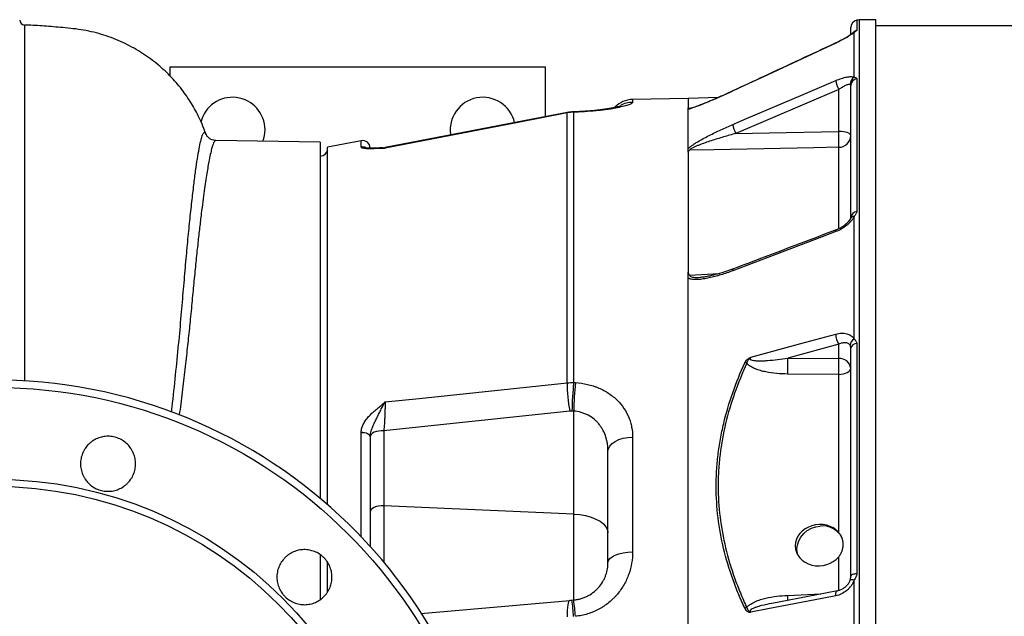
# Model space of a CAD drawing. Header units: millimetres. Extents: x 3 to 2256, y 2 to 810.
# Tile 5 of 9: x 230 to 623, y 562 to 801. Entities that reach past the tile are written whole.
import ezdxf

# ---------------------------------------------------------------- set-up
doc = ezdxf.new("R2010")
doc.units = ezdxf.units.MM

msp = doc.modelspace()

# ---------------------------------------------------------------- linework, layer by layer
at = {"color": 8, "linetype": 'Continuous', "lineweight": 25}
for p, q in [((564.22, 800.39), (564.22, 796.3)), ((565.16, 800.5), (565.16, 493.11)), ((555.85, 791.27), (555.85, 791.31)), ((514.72, 772.12), (514.73, 772.17)), ((474.67, 768.73), (474.67, 767.61)), ((497.45, 765.17), (497.87, 765.19)), ((366.27, 749.71), (366.27, 752.27)), ((375.79, 749.45), (375.78, 749.32)), ((557.01, 717.18), (557.01, 749.63)), ((366.27, 593.98), (366.27, 635.63)), ((375.28, 606.38), (375.28, 583.91)), ((557.01, 572.57), (557.01, 586)), ((536.64, 570.58), (549.88, 571.15))]:
    msp.add_line(p, q, dxfattribs=at)
at = {"color": 7, "linetype": 'Continuous', "lineweight": 25}
for p, q in [((571.84, 800.61), (565.16, 800.5)), ((571.84, 493.11), (571.84, 800.61)), ((561.84, 794.81), (561.84, 797.46)), ((563.14, 777.59), (563.14, 795.53)), ((1685.87, 798.11), (571.84, 798.11)), ((289.84, 781.61), (289.84, 778.18)), ((439.84, 781.61), (289.84, 781.61)), ((439.84, 761.83), (439.84, 781.61)), ((564.22, 776.99), (564.22, 723.92)), ((557.01, 772.7), (515.89, 755.16)), ((557.01, 755.99), (557.01, 772.7)), ((561.84, 721.63), (561.84, 774.25)), ((496.91, 769.12), (474.67, 768.73)), ((508.9, 769.54), (496.83, 769.11)), ((448.56, 763.54), (375.78, 749.5)), ((448.57, 655.49), (448.57, 763.38)), ((451.84, 763.67), (451.13, 763.65)), ((451.13, 763.65), (451.13, 655.62)), ((349.84, 751.61), (308.2, 752.34)), ((349.84, 751.61), (349.84, 609.38)), ((366.27, 752.27), (352.84, 749.69)), ((352.84, 606.81), (352.84, 749.69)), ((563.14, 672.97), (563.14, 721.99)), ((557.01, 670.92), (536.64, 665.36)), ((557.01, 665.2), (557.01, 670.92)), ((561.84, 578.19), (561.84, 669.32)), ((564.22, 671.16), (564.22, 579.25)), ((536.64, 665.36), (557.01, 665.2)), ((557.01, 658.87), (536.64, 659.03)), ((557.01, 595.72), (557.01, 658.87)), ((451.13, 655.62), (451.84, 655.58)), ((449.58, 644.21), (375.28, 636.37)), ((451.15, 603.06), (451.15, 644.19)), ((369.84, 633.84), (369.84, 590.15)), ((375.28, 636.37), (375.28, 606.38)), ((474.67, 633.8), (474.67, 587.92)), ((464.84, 583.67), (464.84, 628.09)), ((451.15, 603.06), (375.28, 606.38)), ((451.15, 568.73), (451.15, 603.06)), ((349.84, 586.94), (349.84, 568.9)), ((352.84, 572), (352.84, 583.83)), ((563.14, 509.71), (563.14, 576.68)), ((390.12, 563.39), (449.58, 568.59)), ((450.44, 568.67), (451.15, 568.73))]:
    msp.add_line(p, q, dxfattribs=at)
at = {"color": 7, "linetype": 'Continuous', "lineweight": 25, "flags": 128}
for points in [[(555.85, 791.27), (550.42, 788.74), (528.68, 778.62), (514.72, 772.12)], [(514.72, 758.75), (520.16, 761.07), (541.9, 770.33), (555.85, 776.28)], [(448.57, 763.38), (428.93, 759.59), (375.78, 749.32)], [(451.7, 763.81), (451.52, 763.81), (450.99, 763.79)], [(515.89, 755.16), (529.17, 755.43), (557.01, 755.99)], [(561.84, 754.29), (561.75, 754.61), (561.48, 754.93), (561.03, 755.22), (560.44, 755.47), (559.71, 755.69), (558.87, 755.85), (557.96, 755.95), (557.01, 755.99)], [(557.01, 749.63), (547.03, 749.43), (507.07, 748.61), (497.45, 748.41)], [(555.85, 715.92), (550.42, 713.85), (528.68, 705.59), (514.72, 700.29)], [(521.89, 665.7), (541.9, 671.16), (555.85, 674.97)], [(557.01, 658.87), (557.96, 658.93), (558.87, 659.09), (559.71, 659.32), (560.44, 659.63), (561.03, 660.01), (561.48, 660.43), (561.75, 660.89), (561.84, 661.37)], [(375.78, 647.85), (389.48, 649.29), (448.57, 655.49)], [(366.27, 635.63), (366.93, 635.66), (367.58, 635.61), (368.2, 635.46), (368.75, 635.24), (369.21, 634.96), (369.55, 634.61), (369.77, 634.23), (369.84, 633.84)], [(366.28, 635.73), (366.93, 635.76), (367.58, 635.69), (368.2, 635.55), (368.75, 635.32), (369.2, 635.03), (369.55, 634.69), (369.76, 634.31), (369.84, 633.92)], [(375.28, 636.37), (374.25, 636.36), (373.25, 636.25), (372.32, 636.04), (371.49, 635.73), (370.8, 635.35), (370.29, 634.91), (369.96, 634.42), (369.84, 633.92)], [(464.84, 628.09), (465.03, 629.19), (465.58, 630.25), (466.49, 631.23), (467.71, 632.09), (469.19, 632.8), (470.89, 633.34), (472.74, 633.67), (474.67, 633.8)], [(375.28, 606.38), (374.24, 606.37), (373.23, 606.25), (372.29, 606.04), (371.46, 605.73), (370.78, 605.34), (370.26, 604.89), (369.95, 604.4), (369.84, 603.89)], [(451.15, 603.06), (453.58, 602.85), (455.91, 602.44), (458.08, 601.85), (460.03, 601.09), (461.7, 600.18), (463.04, 599.15), (464.03, 598.01), (464.64, 596.82), (464.84, 595.59)], [(540.61, 586.85), (540.49, 587.32), (540.31, 588.99), (540.49, 590.68), (541.02, 592.33), (541.89, 593.89), (543.05, 595.28), (544.47, 596.46), (546.08, 597.37), (547.84, 597.99), (549.66, 598.29)], [(464.84, 583.67), (465.03, 584.49), (465.58, 585.28), (466.49, 586.01), (467.71, 586.65), (469.19, 587.18), (470.89, 587.58), (472.74, 587.83), (474.67, 587.92)], [(564.22, 579.25), (563.73, 579.2), (563.28, 579.11), (562.86, 579), (562.51, 578.87), (562.22, 578.72), (562.01, 578.55), (561.88, 578.37), (561.84, 578.19)], [(555.85, 570.41), (550.42, 569.36), (528.68, 565.18), (521.89, 563.87)], [(556.55, 572.43), (548.33, 570.85), (530.25, 567.38)], [(449.58, 568.59), (449.34, 568.45), (449.12, 568.09), (448.93, 567.52), (448.78, 566.74), (448.66, 565.77), (448.59, 564.64), (448.56, 563.38), (448.57, 562)]]:
    msp.add_lwpolyline(points, dxfattribs=at)
at = {"color": 8, "linetype": 'Continuous', "lineweight": 25, "flags": 128}
for points in [[(448.56, 763.52), (448.56, 763.52), (448.57, 763.38)], [(451.13, 763.65), (451, 763.79), (450.99, 763.79)], [(451.84, 763.67), (451.72, 763.81), (451.7, 763.81)], [(555.85, 715.92), (555.86, 716.24), (555.91, 716.48), (556.01, 716.62), (556.06, 716.64)], [(514.72, 700.29), (514.73, 700.62), (514.78, 700.86), (514.88, 701), (514.93, 701.02)], [(497.45, 698.58), (506.83, 699.03), (509.33, 699.15)], [(563.14, 576.68), (562.79, 576.75), (562.47, 576.8), (562.19, 576.83), (561.96, 576.84), (561.78, 576.82), (561.65, 576.78), (561.58, 576.71), (561.57, 576.69)], [(555.85, 570.41), (555.86, 570.94), (555.91, 571.41), (556.01, 571.81), (556.15, 572.12), (556.33, 572.33), (556.54, 572.43), (556.55, 572.43)]]:
    msp.add_lwpolyline(points, dxfattribs=at)
at = {"color": 7, "linetype": 'Continuous', "lineweight": 25}
for radius in [199.55, 162.87, 160]:
    msp.add_circle((219.84, 454.11), radius, dxfattribs=at)
for centre, radius, start, end in [((231.84, 800.48), 2, 180, 268.4415), ((564.84, 797.46), 3, 101.8942, 180), ((565.25, 795.5), 5, 91, 101.8942), ((565.73, 777.51), 9.95, 187.0796, 208.8921), ((564.76, 774.84), 3.19, 120.4911, 182.2484), ((564.69, 774.18), 2.85, 99.4836, 178.4623), ((314.84, 756.61), 13, 0, 166.4526), ((414.84, 756.61), 13, 12.6364, 189.2076), ((474.84, 758.73), 10, 91, 136.3355), ((314.84, 756.61), 13, 339.2711, 0), ((524.56, 759.96), 9.91, 186.9936, 208.9382), ((488.26, 752.81), 68.83, 357.3494, 2.6506), ((366.84, 749.32), 3, 360, 100.8575), ((557.02, 754.45), 4.82, 269.9586, 358.0028), ((349.84, 749.11), 3, 270, 360), ((374.84, 754.39), 5, 271.6622, 280.8232), ((374.84, 754.39), 5, 271.6774, 280.8232), ((564.39, 721.36), 2.57, 93.8439, 173.8405), ((563.26, 674.91), 7.41, 179.5129, 212.5358), ((564.5, 670.37), 2.94, 117.6585, 177.3842), ((564.15, 668.8), 2.37, 88.2831, 167.0956), ((445.08, 662.2), 91.62, 358.0215, 1.9785), ((557.4, 660.73), 4.49, 8.2348, 94.9179), ((465.45, 662.03), 91.62, 358.0215, 1.9785), ((519.2, 660.13), 3.38, 71.1554, 84.6296), ((219.84, 454.11), 202.5, 0.9385, 359.0615), ((504.29, 654.8), 55.73, 179.2945, 190.9593), ((579.12, 642.07), 128.7, 173.9574, 179.0406), ((579.86, 642.03), 128.73, 173.9578, 179.0393), ((550.61, 589.7), 8.64, 27.7241, 96.277), ((347.31, 554.35), 104.11, 4.2923, 7.9039), ((348.21, 554.43), 103.93, 4.2914, 7.9084), ((521.73, 561.81), 4.16, 110.159, 122.0774)]:
    msp.add_arc(centre, radius, start, end, dxfattribs=at)
at = {"color": 8, "linetype": 'Continuous', "lineweight": 25}
for centre, radius, start, end in [((564.03, 793.25), 2.45, 111.3506, 133.2218), ((564.83, 793.36), 3, 101.6598, 144.9967), ((474.84, 757.59), 10.03, 90.99, 120.0384), ((366.84, 746.74), 3.02, 64.6634, 100.7727), ((366.85, 746.73), 3.02, 64.8502, 100.8842), ((563.15, 720.31), 1.68, 90.3495, 151.7204), ((449.21, 567.32), 87.5, 0.7883, 2.1376)]:
    msp.add_arc(centre, radius, start, end, dxfattribs=at)
at = {"color": 7, "linetype": 'Continuous', "lineweight": 25}
for centre, major_axis, ratio, start_param, end_param in [((-72.11, 419.7), (3372.8, -148.36), 0.074102, 1.418288, 1.418501), ((549.26, 590.64), (9.55, 1.02), 0.858654, 0.537714, 5.562078)]:
    msp.add_ellipse(centre, major_axis=major_axis, ratio=ratio, start_param=start_param, end_param=end_param, dxfattribs=at)
for points, knots in [([(304.35, 754.55), (303.48, 756.88), (301.84, 761.23), (298.47, 767.3), (294.6, 772.91), (289.91, 778.32), (284.41, 783.35), (278.11, 787.85), (271.1, 791.66), (263.47, 794.62), (255.42, 796.62), (247.4, 797.45), (239.79, 798.06), (234.66, 798.38), (232.02, 798.46), (231.76, 798.47)], [0, 0, 0, 0, 0.081917, 0.152973, 0.227836, 0.30628, 0.388022, 0.472732, 0.560039, 0.649529, 0.74079, 0.831544, 0.913268, 0.991455, 1, 1, 1, 1]), ([(563.14, 795.53), (563, 795.4), (562.83, 795.27), (562.45, 794.97), (562.22, 794.8), (561.73, 794.47), (561.46, 794.29), (560.88, 793.93), (560.57, 793.74), (559.59, 793.17), (558.89, 792.78), (557.4, 792.01), (556.63, 791.63), (555.85, 791.27)], [0, 0, 0, 0, 0.125, 0.125, 0.25, 0.25, 0.375, 0.375, 0.5, 0.5, 0.75, 0.75, 1, 1, 1, 1]), ([(562.35, 795.04), (562.32, 795.01), (562.24, 794.94), (561.88, 794.65), (561.28, 794.24), (560.4, 793.69), (559.29, 793.05), (557.99, 792.36), (556.82, 791.76), (556.09, 791.43), (555.85, 791.32)], [0, 0, 0, 0, 0.070775, 0.171048, 0.295492, 0.435751, 0.588338, 0.749149, 0.918045, 1, 1, 1, 1]), ([(562.49, 795.17), (562.49, 795.17), (562.5, 795.17), (562.45, 795.13), (562.37, 795.05), (562.36, 795.04)], [0, 0, 0, 0, 0.273285, 0.912586, 1, 1, 1, 1]), ([(564.22, 796.3), (564.22, 796.26), (564.19, 796.22), (564.09, 796.12), (564.01, 796.07), (563.81, 795.94), (563.7, 795.88), (563.43, 795.72), (563.29, 795.63), (563.14, 795.53)], [0, 0, 0, 0, 0.25, 0.25, 0.5, 0.5, 0.75, 0.75, 1, 1, 1, 1]), ([(555.85, 791.31), (546.26, 786.85), (532.55, 780.47), (518.84, 774.08), (514.73, 772.17)], [0, 0, 0, 0, 0.7, 1, 1, 1, 1]), ([(555.85, 776.28), (556.63, 776.62), (557.4, 776.9), (558.51, 777.26), (558.88, 777.37), (559.58, 777.55), (559.92, 777.63), (560.56, 777.75), (560.87, 777.8), (561.46, 777.85), (561.73, 777.86), (562.22, 777.85), (562.44, 777.82), (562.83, 777.74), (563, 777.67), (563.14, 777.59)], [0, 0, 0, 0, 0.25, 0.25, 0.375, 0.375, 0.5, 0.5, 0.625, 0.625, 0.75, 0.75, 0.875, 0.875, 1, 1, 1, 1]), ([(563.14, 777.59), (563.29, 777.59), (563.43, 777.58), (563.7, 777.52), (563.81, 777.48), (564.01, 777.37), (564.09, 777.31), (564.19, 777.16), (564.22, 777.08), (564.22, 776.99)], [0, 0, 0, 0, 0.25, 0.25, 0.5, 0.5, 0.75, 0.75, 1, 1, 1, 1]), ([(514.72, 772.12), (513.13, 771.38), (511.54, 770.66), (508.38, 769.25), (506.81, 768.57), (504.47, 767.59), (503.69, 767.27), (502.16, 766.65), (501.41, 766.36), (500.31, 765.95), (499.95, 765.81), (499.25, 765.56), (498.9, 765.44), (498.23, 765.22), (497.92, 765.12), (497.33, 764.95), (497.06, 764.88), (496.84, 764.84)], [0, 0, 0, 0, 0.25, 0.25, 0.5, 0.5, 0.625, 0.625, 0.75, 0.75, 0.8125, 0.8125, 0.875, 0.875, 0.9375, 0.9375, 1, 1, 1, 1]), ([(514.73, 772.17), (513.71, 771.7), (511.53, 770.69), (508.23, 769.23), (505.23, 767.95), (502.79, 766.94), (500.99, 766.24), (499.6, 765.73), (498.61, 765.4), (497.98, 765.21), (497.67, 765.13), (497.55, 765.11), (497.57, 765.12), (497.57, 765.12)], [0, 0, 0, 0, 0.162687, 0.346838, 0.528808, 0.646956, 0.747448, 0.834928, 0.896091, 0.941178, 0.977687, 0.998725, 1, 1, 1, 1]), ([(561.57, 774.71), (561.48, 774.75), (561.36, 774.76), (561.1, 774.75), (560.95, 774.72), (560.63, 774.64), (560.45, 774.59), (560.08, 774.45), (559.88, 774.36), (559.48, 774.18), (559.27, 774.07), (558.84, 773.84), (558.61, 773.71), (557.94, 773.32), (557.48, 773.02), (557.01, 772.7)], [0, 0, 0, 0, 0.125, 0.125, 0.25, 0.25, 0.375, 0.375, 0.5, 0.5, 0.625, 0.625, 0.75, 0.75, 1, 1, 1, 1]), ([(561.84, 774.25), (561.84, 774.36), (561.82, 774.45), (561.73, 774.61), (561.66, 774.68), (561.57, 774.71)], [0, 0, 0, 0, 0.5, 0.5, 1, 1, 1, 1]), ([(474.67, 767.61), (474.67, 767.47), (474.54, 767.32), (474.04, 766.99), (473.66, 766.81), (472.9, 766.52), (472.61, 766.43), (471.97, 766.23), (471.62, 766.13), (470.49, 765.83), (469.61, 765.63), (468.33, 765.38), (468.07, 765.32), (467.53, 765.22), (467.26, 765.18), (466.41, 765.03), (465.82, 764.93), (464.59, 764.75), (463.95, 764.66), (462.95, 764.53), (462.61, 764.48), (461.91, 764.4), (461.56, 764.36), (459.75, 764.16), (458.25, 764.03), (455.91, 763.86), (455.12, 763.81), (453.5, 763.73), (452.67, 763.7), (451.84, 763.67)], [0, 0, 0, 0, 0.125, 0.125, 0.25, 0.25, 0.3125, 0.3125, 0.375, 0.375, 0.5, 0.5, 0.53125, 0.53125, 0.5625, 0.5625, 0.625, 0.625, 0.6875, 0.6875, 0.71875, 0.71875, 0.75, 0.75, 0.875, 0.875, 0.9375, 0.9375, 1, 1, 1, 1]), ([(496.84, 768.97), (496.84, 768.99), (496.84, 769.07), (496.84, 768.01), (496.84, 766.3), (496.84, 765.45)], [0, 0, 0, 0, 0.2, 0.6, 1, 1, 1, 1]), ([(450.99, 763.77), (450.61, 763.76), (449.8, 763.75), (449, 763.58), (448.57, 763.48)], [0, 0, 0, 0, 0.457383, 1, 1, 1, 1]), ([(469.95, 766.1), (469.94, 766.1), (469.93, 766.09), (469.61, 765.99), (469.03, 765.83), (468.14, 765.61), (466.92, 765.35), (465.41, 765.08), (463.63, 764.8), (461.64, 764.54), (459.45, 764.3), (457.13, 764.1), (454.7, 763.94), (452.88, 763.85), (451.87, 763.82), (451.7, 763.82)], [0, 0, 0, 0, 0.043318, 0.107466, 0.178823, 0.260127, 0.345839, 0.435289, 0.525872, 0.618048, 0.709386, 0.800749, 0.891395, 0.981899, 1, 1, 1, 1]), ([(496.84, 765.45), (496.84, 765.4), (496.88, 765.35), (497.03, 765.27), (497.1, 765.25), (497.21, 765.22), (497.25, 765.21), (497.35, 765.19), (497.4, 765.18), (497.45, 765.17)], [0, 0, 0, 0, 0.5, 0.5, 0.75, 0.75, 0.875, 0.875, 1, 1, 1, 1]), ([(496.84, 749.07), (496.84, 752.64), (496.84, 755.75), (496.84, 761.01), (496.84, 763.17), (496.84, 764.84)], [0, 0, 0, 0, 0.5, 0.5, 1, 1, 1, 1]), ([(496.84, 749.07), (496.95, 749.18), (497.08, 749.3), (497.34, 749.53), (497.48, 749.65), (497.91, 750), (498.23, 750.23), (498.89, 750.69), (499.24, 750.92), (499.95, 751.37), (500.31, 751.59), (501.4, 752.25), (502.15, 752.68), (503.68, 753.51), (504.46, 753.93), (506.81, 755.13), (508.38, 755.89), (511.54, 757.36), (513.13, 758.07), (514.72, 758.75)], [0, 0, 0, 0, 0.03125, 0.03125, 0.0625, 0.0625, 0.125, 0.125, 0.1875, 0.1875, 0.25, 0.25, 0.375, 0.375, 0.5, 0.5, 0.75, 0.75, 1, 1, 1, 1]), ([(308.21, 752.37), (307.91, 752.38), (307.21, 752.4), (306.23, 752.78), (305.45, 753.28), (304.93, 753.77), (304.61, 754.18), (304.43, 754.48), (304.36, 754.63), (304.37, 754.62), (304.37, 754.61)], [0, 0, 0, 0, 0.0903355, 0.2124842, 0.3323529, 0.4538807, 0.5845339, 0.73224, 0.9047089, 1, 1, 1, 1]), ([(515.89, 755.16), (514.24, 754.72), (512.61, 754.25), (509.33, 753.27), (507.7, 752.77), (505.25, 751.96), (504.44, 751.68), (502.83, 751.11), (502.03, 750.82), (500.85, 750.35), (500.46, 750.2), (499.69, 749.87), (499.32, 749.7), (498.78, 749.44), (498.6, 749.35), (498.27, 749.16), (498.11, 749.07), (497.89, 748.92), (497.82, 748.87), (497.7, 748.78), (497.64, 748.73), (497.55, 748.63), (497.51, 748.58), (497.46, 748.49), (497.45, 748.45), (497.45, 748.41)], [0, 0, 0, 0, 0.25, 0.25, 0.5, 0.5, 0.625, 0.625, 0.75, 0.75, 0.8125, 0.8125, 0.875, 0.875, 0.90625, 0.90625, 0.9375, 0.9375, 0.953125, 0.953125, 0.96875, 0.96875, 0.984375, 0.984375, 1, 1, 1, 1]), ([(366.28, 749.7), (366.29, 749.6), (366.38, 749.52), (366.72, 749.39), (366.96, 749.33), (367.4, 749.27), (367.57, 749.25), (367.91, 749.22), (368.1, 749.21), (368.69, 749.19), (369.12, 749.18), (370.04, 749.17), (370.53, 749.18), (371.54, 749.2), (372.07, 749.22), (373.12, 749.25), (373.66, 749.27), (374.46, 749.29), (374.73, 749.3), (375.13, 749.31), (375.26, 749.31), (375.52, 749.32), (375.65, 749.32), (375.78, 749.32)], [0, 0, 0, 0, 0.125, 0.125, 0.25, 0.25, 0.3125, 0.3125, 0.375, 0.375, 0.5, 0.5, 0.625, 0.625, 0.75, 0.75, 0.875, 0.875, 0.9375, 0.9375, 0.96875, 0.96875, 1, 1, 1, 1]), ([(374.99, 749.39), (374.9, 749.39), (374.08, 749.37), (372.67, 749.31), (370.96, 749.27), (369.7, 749.26), (368.8, 749.29), (368.29, 749.33), (368.06, 749.38), (368.09, 749.37), (368.1, 749.37)], [0, 0, 0, 0, 0.030451, 0.2734096, 0.465867, 0.6342898, 0.7726066, 0.8856101, 0.9757688, 1, 1, 1, 1]), ([(496.84, 747.69), (496.84, 747.82), (496.88, 747.94), (497.03, 748.12), (497.09, 748.19), (497.21, 748.27), (497.25, 748.3), (497.35, 748.36), (497.4, 748.39), (497.45, 748.41)], [0, 0, 0, 0, 0.5, 0.5, 0.75, 0.75, 0.875, 0.875, 1, 1, 1, 1]), ([(496.84, 747.69), (496.84, 741.88), (496.84, 734.93), (496.84, 718.9), (496.84, 709.82), (496.84, 699.79)], [0, 0, 0, 0, 0.5, 0.5, 1, 1, 1, 1]), ([(564.22, 723.92), (564.22, 723.77), (564.19, 723.61), (564.09, 723.29), (564.01, 723.13), (563.81, 722.81), (563.7, 722.65), (563.43, 722.33), (563.29, 722.16), (563.14, 721.99)], [0, 0, 0, 0, 0.25, 0.25, 0.5, 0.5, 0.75, 0.75, 1, 1, 1, 1]), ([(563.14, 721.99), (563, 721.69), (562.83, 721.39), (562.45, 720.78), (562.22, 720.47), (561.73, 719.87), (561.46, 719.58), (560.88, 719), (560.57, 718.73), (559.59, 717.92), (558.89, 717.44), (557.4, 716.58), (556.63, 716.21), (555.85, 715.92)], [0, 0, 0, 0, 0.125, 0.125, 0.25, 0.25, 0.375, 0.375, 0.5, 0.5, 0.75, 0.75, 1, 1, 1, 1]), ([(561.65, 721.11), (561.62, 721.03), (561.51, 720.78), (561.1, 720.17), (560.44, 719.42), (559.54, 718.61), (558.46, 717.83), (557.27, 717.14), (556.45, 716.81), (556.05, 716.65)], [0, 0, 0, 0, 0.0662244, 0.1995585, 0.3442099, 0.4962714, 0.6630297, 0.8357747, 1, 1, 1, 1]), ([(561.84, 721.61), (561.84, 721.6), (561.84, 721.59), (561.8, 721.4), (561.69, 721.18), (561.66, 721.11)], [0, 0, 0, 0, 0.434196, 0.8235, 1, 1, 1, 1]), ([(556.05, 716.64), (546.46, 713), (532.75, 707.79), (519.04, 702.58), (514.93, 701.02)], [0, 0, 0, 0, 0.6999997, 1, 1, 1, 1]), ([(514.72, 700.29), (513.13, 699.68), (511.54, 699.14), (508.38, 698.17), (506.81, 697.75), (504.47, 697.25), (503.69, 697.11), (502.16, 696.88), (501.41, 696.8), (500.31, 696.74), (499.95, 696.73), (499.25, 696.74), (498.9, 696.76), (498.23, 696.84), (497.92, 696.9), (497.33, 697.08), (497.06, 697.19), (496.84, 697.35)], [0, 0, 0, 0, 0.25, 0.25, 0.5, 0.5, 0.625, 0.625, 0.75, 0.75, 0.8125, 0.8125, 0.875, 0.875, 0.9375, 0.9375, 1, 1, 1, 1]), ([(514.93, 701.01), (513.93, 700.64), (511.82, 699.86), (508.62, 698.91), (505.78, 698.23), (503.56, 697.82), (502.29, 697.66), (501.72, 697.65), (501.6, 697.65)], [0, 0, 0, 0, 0.216907, 0.461613, 0.70307, 0.846894, 0.967816, 1, 1, 1, 1]), ([(496.84, 697.35), (496.84, 697.56), (496.84, 697.75), (496.84, 698.13), (496.84, 698.32), (496.84, 698.73), (496.84, 698.94), (496.84, 699.37), (496.84, 699.59), (496.84, 699.79)], [0, 0, 0, 0, 0.25, 0.25, 0.5, 0.5, 0.75, 0.75, 1, 1, 1, 1]), ([(496.84, 699.79), (496.84, 699.57), (496.88, 699.36), (497.03, 699.05), (497.1, 698.94), (497.21, 698.8), (497.25, 698.76), (497.35, 698.67), (497.4, 698.62), (497.45, 698.58)], [0, 0, 0, 0, 0.5, 0.5, 0.75, 0.75, 0.875, 0.875, 1, 1, 1, 1]), ([(496.84, 343.54), (496.84, 358.79), (496.84, 374.48), (496.84, 406.39), (496.84, 422.59), (496.84, 455.13), (496.84, 471.46), (496.84, 503.85), (496.84, 519.91), (496.84, 551.37), (496.84, 566.78), (496.84, 596.56), (496.84, 610.94), (496.84, 638.33), (496.84, 651.34), (496.84, 675.68), (496.84, 687), (496.84, 697.35)], [0, 0, 0, 0, 0.125, 0.125, 0.25, 0.25, 0.375, 0.375, 0.5, 0.5, 0.625, 0.625, 0.75, 0.75, 0.875, 0.875, 1, 1, 1, 1]), ([(555.85, 674.97), (556.63, 675.19), (557.4, 675.31), (558.51, 675.35), (558.88, 675.34), (559.58, 675.27), (559.92, 675.21), (560.56, 675.05), (560.87, 674.94), (561.46, 674.67), (561.73, 674.51), (562.22, 674.15), (562.44, 673.95), (562.83, 673.49), (563, 673.24), (563.14, 672.97)], [0, 0, 0, 0, 0.25, 0.25, 0.375, 0.375, 0.5, 0.5, 0.625, 0.625, 0.75, 0.75, 0.875, 0.875, 1, 1, 1, 1]), ([(563.14, 672.97), (563.29, 672.88), (563.43, 672.77), (563.7, 672.52), (563.81, 672.37), (564.01, 672.06), (564.09, 671.9), (564.19, 671.54), (564.22, 671.36), (564.22, 671.16)], [0, 0, 0, 0, 0.25, 0.25, 0.5, 0.5, 0.75, 0.75, 1, 1, 1, 1]), ([(561.57, 670.5), (561.48, 670.67), (561.36, 670.82), (561.1, 671.06), (560.95, 671.17), (560.63, 671.33), (560.45, 671.4), (560.08, 671.49), (559.88, 671.51), (559.48, 671.54), (559.27, 671.53), (558.84, 671.48), (558.61, 671.45), (557.94, 671.29), (557.48, 671.13), (557.01, 670.92)], [0, 0, 0, 0, 0.125, 0.125, 0.25, 0.25, 0.375, 0.375, 0.5, 0.5, 0.625, 0.625, 0.75, 0.75, 1, 1, 1, 1]), ([(561.84, 669.32), (561.84, 669.54), (561.82, 669.75), (561.73, 670.15), (561.66, 670.34), (561.57, 670.5)], [0, 0, 0, 0, 0.5, 0.5, 1, 1, 1, 1]), ([(519.52, 663.5), (519.63, 663.73), (519.76, 663.96), (520.07, 664.4), (520.25, 664.62), (520.66, 665.01), (520.89, 665.2), (521.25, 665.42), (521.37, 665.48), (521.63, 665.6), (521.76, 665.66), (521.89, 665.7)], [0, 0, 0, 0, 0.25, 0.25, 0.5, 0.5, 0.75, 0.75, 0.875, 0.875, 1, 1, 1, 1]), ([(520.3, 663.33), (520.35, 663.55), (520.43, 663.76), (520.62, 664.18), (520.75, 664.39), (521.03, 664.79), (521.19, 664.99), (521.44, 665.27), (521.52, 665.36), (521.7, 665.54), (521.79, 665.63), (521.89, 665.7)], [0, 0, 0, 0, 0.25, 0.25, 0.5, 0.5, 0.75, 0.75, 0.875, 0.875, 1, 1, 1, 1]), ([(521.89, 665.7), (521.83, 665.64), (521.77, 665.58), (521.67, 665.44), (521.64, 665.36), (521.6, 665.21), (521.61, 665.13), (521.67, 664.99), (521.72, 664.93), (521.89, 664.78), (522.03, 664.71), (522.32, 664.6), (522.47, 664.56), (522.94, 664.45), (523.26, 664.41), (523.92, 664.35), (524.25, 664.33), (525.24, 664.29), (525.9, 664.29), (527.24, 664.33), (527.91, 664.37), (529.92, 664.51), (531.26, 664.64), (533.95, 664.96), (535.3, 665.15), (536.64, 665.36)], [0, 0, 0, 0, 0.015625, 0.015625, 0.03125, 0.03125, 0.046875, 0.046875, 0.0625, 0.0625, 0.09375, 0.09375, 0.125, 0.125, 0.1875, 0.1875, 0.25, 0.25, 0.375, 0.375, 0.5, 0.5, 0.75, 0.75, 1, 1, 1, 1]), ([(519.52, 565.33), (518.61, 567.28), (517.75, 569.23), (516.13, 573.18), (515.37, 575.17), (513.23, 581.19), (512.02, 585.23), (509.1, 597.43), (508.07, 605.69), (508.06, 616.17), (508.12, 618.27), (508.37, 622.5), (508.56, 624.61), (509.06, 628.81), (509.37, 630.91), (510.12, 635.1), (510.56, 637.18), (513.02, 647.53), (515.89, 655.6), (519.52, 663.5)], [0, 0, 0, 0, 0.0625, 0.0625, 0.125, 0.125, 0.25, 0.25, 0.5, 0.5, 0.5625, 0.5625, 0.625, 0.625, 0.6875, 0.6875, 0.75, 0.75, 1, 1, 1, 1]), ([(520.3, 663.33), (516.66, 655.47), (513.8, 647.46), (510.86, 635.2), (510.11, 631.08), (509.35, 624.82), (509.16, 622.73), (508.9, 618.51), (508.84, 616.41), (508.84, 605.95), (509.86, 597.71), (512.78, 585.54), (513.99, 581.52), (516.13, 575.52), (516.9, 573.54), (518.53, 569.6), (519.39, 567.65), (520.3, 565.71)], [0, 0, 0, 0, 0.25, 0.25, 0.375, 0.375, 0.4375, 0.4375, 0.5, 0.5, 0.75, 0.75, 0.875, 0.875, 0.9375, 0.9375, 1, 1, 1, 1]), ([(536.64, 659.03), (535.17, 659.04), (533.7, 659.11), (530.79, 659.37), (529.35, 659.57), (527.21, 660), (526.49, 660.17), (525.1, 660.56), (524.42, 660.79), (523.43, 661.18), (523.1, 661.33), (522.46, 661.64), (522.15, 661.81), (521.55, 662.18), (521.26, 662.39), (520.74, 662.83), (520.5, 663.07), (520.3, 663.33)], [0, 0, 0, 0, 0.25, 0.25, 0.5, 0.5, 0.625, 0.625, 0.75, 0.75, 0.8125, 0.8125, 0.875, 0.875, 0.9375, 0.9375, 1, 1, 1, 1]), ([(451.84, 655.58), (453.5, 655.48), (455.1, 655.25), (457.44, 654.71), (458.21, 654.5), (459.34, 654.13), (459.72, 654), (460.46, 653.73), (460.82, 653.58), (462.6, 652.82), (463.94, 652.1), (465.8, 650.86), (466.4, 650.42), (467.53, 649.49), (468.06, 649.01), (469.58, 647.51), (470.46, 646.43), (472, 644.12), (472.64, 642.92), (473.4, 641.06), (473.62, 640.42), (474, 639.14), (474.16, 638.48), (474.54, 636.5), (474.67, 635.16), (474.67, 633.8)], [0, 0, 0, 0, 0.125, 0.125, 0.1875, 0.1875, 0.21875, 0.21875, 0.25, 0.25, 0.375, 0.375, 0.4375, 0.4375, 0.5, 0.5, 0.625, 0.625, 0.75, 0.75, 0.8125, 0.8125, 0.875, 0.875, 1, 1, 1, 1]), ([(366.28, 635.73), (366.28, 636.03), (366.31, 636.32), (366.4, 636.91), (366.47, 637.21), (366.72, 638.08), (366.95, 638.65), (367.54, 639.77), (367.9, 640.32), (368.68, 641.37), (369.12, 641.88), (370.04, 642.86), (370.53, 643.34), (371.54, 644.27), (372.07, 644.72), (373.12, 645.62), (373.66, 646.07), (374.46, 646.73), (374.73, 646.96), (375.26, 647.4), (375.52, 647.63), (375.78, 647.85)], [0, 0, 0, 0, 0.0625, 0.0625, 0.125, 0.125, 0.25, 0.25, 0.375, 0.375, 0.5, 0.5, 0.625, 0.625, 0.75, 0.75, 0.875, 0.875, 0.9375, 0.9375, 1, 1, 1, 1]), ([(369.84, 633.92), (369.85, 634.52), (369.95, 635.15), (370.27, 636.37), (370.48, 636.98), (370.96, 638.2), (371.23, 638.8), (371.78, 640), (372.07, 640.59), (372.65, 641.77), (372.94, 642.36), (373.52, 643.51), (373.8, 644.08), (374.37, 645.2), (374.66, 645.75), (375.22, 646.83), (375.5, 647.35), (375.78, 647.85)], [0, 0, 0, 0, 0.125, 0.125, 0.25, 0.25, 0.375, 0.375, 0.5, 0.5, 0.625, 0.625, 0.75, 0.75, 0.875, 0.875, 1, 1, 1, 1]), ([(375.78, 647.85), (375.79, 647.46), (375.79, 647.04), (375.79, 646.38), (375.79, 646.15), (375.78, 645.69), (375.78, 645.46), (375.76, 644.75), (375.75, 644.26), (375.72, 643.27), (375.7, 642.75), (375.65, 641.73), (375.63, 641.22), (375.58, 640.46), (375.57, 640.21), (375.54, 639.7), (375.52, 639.45), (375.44, 638.2), (375.36, 637.26), (375.28, 636.37)], [0, 0, 0, 0, 0.125, 0.125, 0.1875, 0.1875, 0.25, 0.25, 0.375, 0.375, 0.5, 0.5, 0.625, 0.625, 0.6875, 0.6875, 0.75, 0.75, 1, 1, 1, 1]), ([(464.84, 628.09), (464.84, 629.06), (464.77, 630.01), (464.57, 631.43), (464.48, 631.9), (464.27, 632.83), (464.15, 633.29), (463.73, 634.64), (463.38, 635.52), (462.72, 636.79), (462.48, 637.21), (461.97, 638.01), (461.7, 638.4), (461.11, 639.16), (460.8, 639.52), (460.13, 640.22), (459.77, 640.55), (458.66, 641.51), (457.85, 642.06), (456.53, 642.77), (456.08, 642.98), (455.14, 643.36), (454.66, 643.53), (453.2, 643.95), (452.19, 644.12), (451.15, 644.19)], [0, 0, 0, 0, 0.125, 0.125, 0.1875, 0.1875, 0.25, 0.25, 0.375, 0.375, 0.4375, 0.4375, 0.5, 0.5, 0.5625, 0.5625, 0.625, 0.625, 0.75, 0.75, 0.8125, 0.8125, 0.875, 0.875, 1, 1, 1, 1]), ([(257.35, 615.37), (256.84, 615.89), (256.38, 616.44), (255.79, 617.34), (255.6, 617.65), (255.26, 618.28), (255.11, 618.61), (254.69, 619.61), (254.49, 620.3), (254.27, 621.36), (254.22, 621.71), (254.15, 622.44), (254.13, 622.8), (254.13, 623.87), (254.2, 624.59), (254.41, 625.65), (254.5, 626), (254.71, 626.69), (254.95, 627.37), (255.26, 628.02), (255.6, 628.65), (255.79, 628.96), (256.39, 629.86), (256.85, 630.42), (257.61, 631.18), (257.87, 631.42), (258.43, 631.88), (258.72, 632.1), (259.62, 632.7), (260.25, 633.04), (261.25, 633.45), (261.59, 633.57), (262.29, 633.78), (262.63, 633.87), (263.69, 634.08), (264.4, 634.15), (265.86, 634.15), (266.57, 634.08), (267.63, 633.87), (267.97, 633.78), (268.67, 633.57), (269.01, 633.45), (270.01, 633.04), (270.64, 632.7), (271.84, 631.9), (272.4, 631.44), (273.42, 630.42), (273.87, 629.87), (274.48, 628.97), (274.66, 628.66), (275, 628.02), (275.31, 627.37), (275.55, 626.7), (275.76, 626.01), (275.85, 625.66), (276.06, 624.59), (276.13, 623.88), (276.13, 622.8), (276.12, 622.44), (276.05, 621.72), (275.99, 621.36), (275.78, 620.3), (275.57, 619.62), (275.16, 618.62), (275.01, 618.29), (274.67, 617.65), (274.48, 617.34), (273.88, 616.45), (273.43, 615.89), (272.66, 615.12), (272.39, 614.88), (271.84, 614.42), (271.26, 614), (270.65, 613.63), (270.01, 613.29), (269.68, 613.13), (268.68, 612.71), (268, 612.51), (266.59, 612.22), (265.86, 612.15), (264.42, 612.15), (263.71, 612.22), (262.65, 612.43), (262.29, 612.52), (261.6, 612.73), (261.26, 612.85), (260.27, 613.26), (259.63, 613.6), (258.43, 614.4), (257.87, 614.86), (257.35, 615.37)], [0, 0, 0, 0, 0.03125, 0.03125, 0.046875, 0.046875, 0.0625, 0.0625, 0.09375, 0.09375, 0.109375, 0.109375, 0.125, 0.125, 0.15625, 0.15625, 0.171875, 0.171875, 0.1875, 0.203125, 0.203125, 0.21875, 0.21875, 0.25, 0.25, 0.265625, 0.265625, 0.28125, 0.28125, 0.3125, 0.3125, 0.328125, 0.328125, 0.34375, 0.34375, 0.375, 0.375, 0.40625, 0.40625, 0.421875, 0.421875, 0.4375, 0.4375, 0.46875, 0.46875, 0.5, 0.5, 0.53125, 0.53125, 0.546875, 0.546875, 0.5625, 0.578125, 0.578125, 0.59375, 0.59375, 0.625, 0.625, 0.640625, 0.640625, 0.65625, 0.65625, 0.6875, 0.6875, 0.703125, 0.703125, 0.71875, 0.71875, 0.75, 0.75, 0.765625, 0.765625, 0.78125, 0.796875, 0.796875, 0.8125, 0.8125, 0.84375, 0.84375, 0.875, 0.875, 0.90625, 0.90625, 0.921875, 0.921875, 0.9375, 0.9375, 0.96875, 0.96875, 1, 1, 1, 1]), ([(557.01, 586), (557.31, 586.36), (557.57, 586.75), (557.9, 587.36), (558.01, 587.57), (558.19, 587.99), (558.28, 588.21), (558.5, 588.86), (558.61, 589.31), (558.72, 589.97), (558.75, 590.19), (558.78, 590.63), (558.79, 590.85), (558.79, 591.5), (558.75, 591.92), (558.64, 592.54), (558.6, 592.74), (558.49, 593.14), (558.42, 593.34), (558.2, 593.93), (558.01, 594.3), (557.57, 595.02), (557.32, 595.37), (557.01, 595.72)], [0, 0, 0, 0, 0.125, 0.125, 0.1875, 0.1875, 0.25, 0.25, 0.375, 0.375, 0.4375, 0.4375, 0.5, 0.5, 0.625, 0.625, 0.6875, 0.6875, 0.75, 0.75, 0.875, 0.875, 1, 1, 1, 1]), ([(332.96, 575.01), (332.77, 575.71), (332.65, 576.42), (332.58, 577.5), (332.58, 577.86), (332.6, 578.58), (332.63, 578.94), (332.77, 580.01), (332.94, 580.71), (333.28, 581.73), (333.42, 582.07), (333.71, 582.73), (333.88, 583.05), (334.42, 583.98), (334.84, 584.56), (335.55, 585.38), (335.8, 585.64), (336.33, 586.13), (336.88, 586.6), (337.47, 587.01), (338.08, 587.39), (338.39, 587.56), (339.37, 588.04), (340.04, 588.3), (341.08, 588.57), (341.43, 588.65), (342.15, 588.77), (342.51, 588.81), (343.58, 588.88), (344.3, 588.86), (345.37, 588.72), (345.73, 588.65), (346.43, 588.49), (346.78, 588.39), (347.8, 588.04), (348.45, 587.75), (349.71, 587.02), (350.29, 586.6), (351.1, 585.89), (351.36, 585.65), (351.85, 585.12), (352.09, 584.84), (352.75, 583.98), (353.13, 583.37), (353.76, 582.08), (354.02, 581.4), (354.39, 580.01), (354.51, 579.31), (354.58, 578.22), (354.59, 577.86), (354.57, 577.14), (354.51, 576.42), (354.38, 575.72), (354.22, 575.02), (354.12, 574.67), (353.77, 573.64), (353.47, 572.99), (352.93, 572.05), (352.74, 571.75), (352.32, 571.16), (352.09, 570.88), (351.38, 570.07), (350.86, 569.58), (350, 568.92), (349.7, 568.71), (349.09, 568.33), (348.78, 568.15), (347.81, 567.68), (347.14, 567.42), (346.09, 567.14), (345.74, 567.06), (345.03, 566.95), (344.31, 566.86), (343.6, 566.85), (342.88, 566.87), (342.51, 566.9), (341.44, 567.04), (340.74, 567.21), (339.38, 567.67), (338.71, 567.97), (337.47, 568.69), (336.88, 569.1), (336.07, 569.82), (335.81, 570.07), (335.31, 570.6), (335.08, 570.87), (334.43, 571.72), (334.04, 572.33), (333.4, 573.63), (333.15, 574.31), (332.96, 575.01)], [0, 0, 0, 0, 0.03125, 0.03125, 0.046875, 0.046875, 0.0625, 0.0625, 0.09375, 0.09375, 0.109375, 0.109375, 0.125, 0.125, 0.15625, 0.15625, 0.171875, 0.171875, 0.1875, 0.203125, 0.203125, 0.21875, 0.21875, 0.25, 0.25, 0.265625, 0.265625, 0.28125, 0.28125, 0.3125, 0.3125, 0.328125, 0.328125, 0.34375, 0.34375, 0.375, 0.375, 0.40625, 0.40625, 0.421875, 0.421875, 0.4375, 0.4375, 0.46875, 0.46875, 0.5, 0.5, 0.53125, 0.53125, 0.546875, 0.546875, 0.5625, 0.578125, 0.578125, 0.59375, 0.59375, 0.625, 0.625, 0.640625, 0.640625, 0.65625, 0.65625, 0.6875, 0.6875, 0.703125, 0.703125, 0.71875, 0.71875, 0.75, 0.75, 0.765625, 0.765625, 0.78125, 0.796875, 0.796875, 0.8125, 0.8125, 0.84375, 0.84375, 0.875, 0.875, 0.90625, 0.90625, 0.921875, 0.921875, 0.9375, 0.9375, 0.96875, 0.96875, 1, 1, 1, 1]), ([(474.67, 587.92), (474.67, 586.42), (474.54, 584.94), (474.04, 581.99), (473.66, 580.52), (472.9, 578.35), (472.61, 577.64), (471.97, 576.24), (471.62, 575.56), (470.49, 573.55), (469.61, 572.27), (468.33, 570.74), (468.07, 570.44), (467.53, 569.86), (467.26, 569.57), (466.41, 568.73), (465.82, 568.2), (464.59, 567.2), (463.95, 566.72), (462.95, 566.05), (462.61, 565.83), (461.91, 565.41), (461.56, 565.21), (459.75, 564.24), (458.25, 563.62), (455.91, 562.91), (455.12, 562.71), (453.5, 562.4), (452.67, 562.28), (451.84, 562.2)], [0, 0, 0, 0, 0.125, 0.125, 0.25, 0.25, 0.3125, 0.3125, 0.375, 0.375, 0.5, 0.5, 0.53125, 0.53125, 0.5625, 0.5625, 0.625, 0.625, 0.6875, 0.6875, 0.71875, 0.71875, 0.75, 0.75, 0.875, 0.875, 0.9375, 0.9375, 1, 1, 1, 1]), ([(451.15, 568.73), (451.67, 568.77), (452.19, 568.85), (453.21, 569.04), (453.7, 569.17), (454.68, 569.46), (455.16, 569.63), (456.09, 570.02), (456.54, 570.24), (457.87, 570.96), (458.68, 571.51), (459.79, 572.43), (460.14, 572.75), (460.8, 573.42), (461.12, 573.78), (462.01, 574.85), (462.52, 575.6), (463.16, 576.76), (463.36, 577.15), (463.71, 577.95), (463.87, 578.36), (464.3, 579.58), (464.5, 580.39), (464.77, 582.03), (464.84, 582.85), (464.84, 583.67)], [0, 0, 0, 0, 0.0625, 0.0625, 0.125, 0.125, 0.1875, 0.1875, 0.25, 0.25, 0.375, 0.375, 0.4375, 0.4375, 0.5, 0.5, 0.625, 0.625, 0.6875, 0.6875, 0.75, 0.75, 0.875, 0.875, 1, 1, 1, 1]), ([(561.57, 576.63), (561.66, 576.89), (561.73, 577.15), (561.82, 577.67), (561.84, 577.93), (561.84, 578.19)], [0, 0, 0, 0, 0.5, 0.5, 1, 1, 1, 1]), ([(564.22, 579.25), (564.22, 579.02), (564.19, 578.79), (564.09, 578.34), (564.01, 578.12), (563.81, 577.69), (563.7, 577.48), (563.43, 577.07), (563.29, 576.87), (563.14, 576.68)], [0, 0, 0, 0, 0.25, 0.25, 0.5, 0.5, 0.75, 0.75, 1, 1, 1, 1]), ([(563.14, 576.68), (563, 576.28), (562.83, 575.89), (562.45, 575.14), (562.22, 574.77), (561.73, 574.06), (561.46, 573.73), (560.88, 573.1), (560.57, 572.81), (559.59, 571.99), (558.89, 571.54), (557.4, 570.82), (556.63, 570.56), (555.85, 570.41)], [0, 0, 0, 0, 0.125, 0.125, 0.25, 0.25, 0.375, 0.375, 0.5, 0.5, 0.75, 0.75, 1, 1, 1, 1]), ([(561.54, 576.7), (561.48, 576.5), (561.29, 575.94), (560.73, 575.06), (559.91, 574.14), (558.91, 573.35), (557.79, 572.78), (556.98, 572.48), (556.57, 572.44), (556.55, 572.44)], [0, 0, 0, 0, 0.093426, 0.255516, 0.427286, 0.606407, 0.793955, 0.989522, 1, 1, 1, 1]), ([(520.3, 565.71), (520.5, 565.98), (520.74, 566.23), (521.27, 566.69), (521.55, 566.91), (522.15, 567.3), (522.46, 567.48), (523.1, 567.82), (523.43, 567.97), (524.42, 568.41), (525.1, 568.65), (526.5, 569.09), (527.21, 569.29), (529.35, 569.79), (530.8, 570.04), (533.7, 570.4), (535.17, 570.52), (536.64, 570.58)], [0, 0, 0, 0, 0.0625, 0.0625, 0.125, 0.125, 0.1875, 0.1875, 0.25, 0.25, 0.375, 0.375, 0.5, 0.5, 0.75, 0.75, 1, 1, 1, 1]), ([(519.52, 565.33), (519.63, 565.1), (519.76, 564.89), (519.99, 564.6), (520.08, 564.51), (520.26, 564.35), (520.35, 564.27), (520.55, 564.14), (520.66, 564.08), (520.89, 563.98), (521.01, 563.94), (521.25, 563.88), (521.37, 563.87), (521.63, 563.86), (521.76, 563.86), (521.89, 563.87)], [0, 0, 0, 0, 0.25, 0.25, 0.375, 0.375, 0.5, 0.5, 0.625, 0.625, 0.75, 0.75, 0.875, 0.875, 1, 1, 1, 1]), ([(520.3, 565.71), (520.35, 565.5), (520.43, 565.3), (520.63, 564.93), (520.75, 564.75), (521.03, 564.46), (521.19, 564.33), (521.44, 564.14), (521.52, 564.08), (521.7, 563.97), (521.79, 563.92), (521.89, 563.87)], [0, 0, 0, 0, 0.25, 0.25, 0.5, 0.5, 0.75, 0.75, 0.875, 0.875, 1, 1, 1, 1])]:
    msp.add_open_spline(points, degree=3, knots=knots, dxfattribs=at)
at = {"color": 8, "linetype": 'Continuous', "lineweight": 25}
for points, knots in [([(231.76, 798.33), (231.76, 798.36), (231.76, 798.43), (231.76, 797.15), (231.76, 794.82), (231.76, 791.89), (231.76, 788.82), (231.76, 785.15), (231.76, 780.89), (231.76, 776.02), (231.76, 770.55), (231.76, 764.47), (231.76, 757.18), (231.76, 748.46), (231.76, 738.11), (231.76, 726.83), (231.76, 715.62), (231.76, 704.75), (231.76, 695.51), (231.76, 686.09), (231.76, 676.65), (231.76, 666.39), (231.76, 659.41), (231.76, 656.16)], [0, 0, 0, 0, 0.0332551, 0.0994121, 0.1658296, 0.2095348, 0.2533903, 0.2973211, 0.3418012, 0.3863599, 0.4314798, 0.4766819, 0.5220496, 0.58052, 0.6391707, 0.6983595, 0.7577343, 0.8030594, 0.8484818, 0.8793937, 0.9213279, 0.9632622, 1, 1, 1, 1]), ([(497.45, 765.17), (497.47, 765.15), (497.49, 765.12), (497.59, 765.11), (497.67, 765.12), (497.68, 765.12)], [0, 0, 0, 0, 0.5981049, 0.8954172, 1, 1, 1, 1]), ([(290.49, 643.75), (290.57, 644.42), (291.18, 649.59), (292.13, 658.71), (293.37, 670.99), (294.4, 682.42), (295.3, 693.04), (296.14, 702.84), (296.96, 711.96), (297.8, 720.36), (298.62, 727.98), (299.4, 734.66), (300.14, 740.39), (300.84, 745.2), (301.51, 749.16), (302.15, 752.21), (302.76, 754.33), (303.32, 755.49), (303.84, 755.59), (304.18, 755.27), (304.34, 754.65), (304.35, 754.61)], [0, 0, 0, 0, 0.0086874, 0.0673438, 0.1260493, 0.1847044, 0.2418083, 0.2989567, 0.3560617, 0.4148179, 0.4736217, 0.5323778, 0.5895447, 0.6467553, 0.703922, 0.7627466, 0.821619, 0.8804435, 0.9377126, 0.9950259, 1, 1, 1, 1]), ([(308.2, 752.33), (308.09, 752.3), (307.75, 752.23), (307.23, 751.26), (306.65, 749.48), (306.11, 747.39), (305.58, 744.87), (305.06, 742.02), (304.58, 739.14), (304.08, 735.91), (303.55, 732.19), (302.98, 727.96), (302.36, 723.05), (301.71, 717.57), (301.02, 711.4), (300.3, 704.65), (299.55, 697.28), (298.8, 689.42), (298.06, 681.42), (297.21, 673.38), (296.32, 665.17), (295.31, 656.4), (294.41, 648.85), (293.78, 644.14), (293.59, 642.68)], [0, 0, 0, 0, 0.036577, 0.112294, 0.159111, 0.206008, 0.259744, 0.298827, 0.337911, 0.377184, 0.416457, 0.46017, 0.503949, 0.550926, 0.597985, 0.6475, 0.697016, 0.746917, 0.796819, 0.840604, 0.884457, 0.931522, 0.97867, 1, 1, 1, 1]), ([(374.98, 749.36), (375.06, 749.38), (375.33, 749.41), (375.59, 749.36), (375.78, 749.32), (375.78, 749.32)], [0, 0, 0, 0, 0.2874585, 0.9893409, 1, 1, 1, 1]), ([(375.79, 749.46), (375.79, 749.47), (375.79, 749.49), (375.79, 749.47), (375.79, 749.47)], [0, 0, 0, 0, 0.977641, 1, 1, 1, 1]), ([(497.45, 698.58), (497.46, 698.48), (497.49, 698.33), (497.71, 698.08), (498.21, 697.84), (499.11, 697.69), (500.27, 697.61), (501.13, 697.66), (501.6, 697.69)], [0, 0, 0, 0, 0.088844, 0.133007, 0.28374, 0.500317, 0.724716, 1, 1, 1, 1]), ([(530.26, 567.36), (528.91, 567.09), (526.79, 566.67), (524.31, 565.95), (522.91, 565.4), (522.15, 565), (521.75, 564.65), (521.62, 564.42), (521.6, 564.27), (521.65, 564.1), (521.75, 563.97), (521.85, 563.9), (521.89, 563.87)], [0, 0, 0, 0, 0.414547, 0.651931, 0.77101, 0.860571, 0.905677, 0.92354, 0.941551, 0.957524, 0.982147, 1, 1, 1, 1])]:
    msp.add_open_spline(points, degree=3, knots=knots, dxfattribs=at)
at = {"color": 7, "linetype": 'Continuous', "lineweight": 25}
for points in [[(451.13, 763.65), (450.27, 763.63), (449.42, 763.54), (448.57, 763.38)], [(496.84, 764.84), (496.84, 764.95), (496.84, 765.15), (496.84, 765.35), (496.84, 765.45)], [(366.28, 749.7), (366.28, 749.7), (366.27, 749.71), (366.27, 749.71)], [(496.84, 747.69), (496.84, 747.92), (496.84, 748.39), (496.84, 748.84), (496.84, 749.07)], [(496.84, 697.35), (496.84, 697.76), (496.84, 698.58), (496.84, 699.39), (496.84, 699.79)], [(448.57, 655.49), (449.42, 655.59), (450.27, 655.63), (451.13, 655.62)], [(450.44, 644.23), (450.15, 644.24), (449.86, 644.24), (449.58, 644.21)], [(366.27, 635.63), (366.27, 635.66), (366.28, 635.7), (366.28, 635.73)], [(369.84, 633.92), (369.84, 633.89), (369.84, 633.86), (369.84, 633.84)], [(449.58, 568.59), (449.86, 568.62), (450.15, 568.64), (450.44, 568.67)]]:
    msp.add_open_spline(points, degree=3, dxfattribs=at)

doc.saveas('drawing.dxf')
